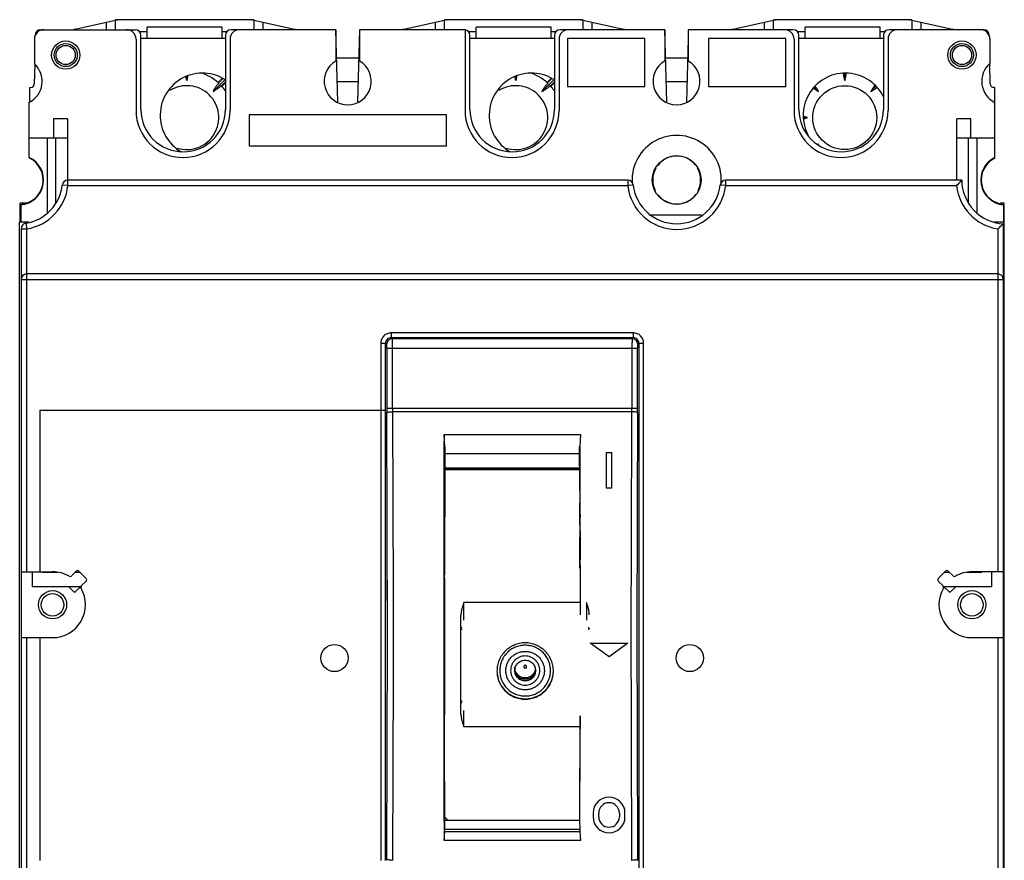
# Model space of a CAD drawing. Header units: millimetres. Extents: x 15 to 120, y 13 to 173.
# Tile 2 of 2: x 15 to 120, y 83 to 173. Entities that reach past the tile are written whole.
import ezdxf

# ---------------------------------------------------------------- set-up
doc = ezdxf.new("R2010")
doc.units = ezdxf.units.MM
doc.header["$LTSCALE"] = 12.201439
doc.layers.get('0').update_dxf_attribs({"linetype": 'CONTINUOUS'})

msp = doc.modelspace()

# ---------------------------------------------------------------- linework, layer by layer
at = {"color": 7}
for p, q in [((21.3, 171.62), (25.64, 172.58)), ((24.64, 172.36), (24.64, 171.57)), ((25.64, 171.57), (25.64, 172.61)), ((40.34, 172.61), (25.64, 172.61)), ((25.79, 172.61), (25.88, 172.63)), ((40.1, 172.63), (25.88, 172.63)), ((28.99, 170.63), (28.99, 171.84)), ((36.99, 171.84), (28.99, 171.84)), ((36.99, 170.63), (36.99, 171.84)), ((40.1, 172.63), (40.19, 172.61)), ((40.34, 172.61), (40.34, 171.57)), ((40.34, 172.58), (44.68, 171.62)), ((41.34, 171.57), (41.34, 172.36)), ((56.3, 171.62), (60.64, 172.58)), ((59.64, 172.36), (59.64, 171.57)), ((60.64, 171.57), (60.64, 172.61)), ((75.34, 172.61), (60.64, 172.61)), ((60.79, 172.61), (60.88, 172.63)), ((75.1, 172.63), (60.88, 172.63)), ((63.99, 170.63), (63.99, 171.84)), ((71.99, 171.84), (63.99, 171.84)), ((71.99, 170.63), (71.99, 171.84)), ((75.1, 172.63), (75.19, 172.61)), ((75.34, 172.61), (75.34, 171.57)), ((75.34, 172.58), (79.68, 171.62)), ((76.34, 171.57), (76.34, 172.36)), ((91.3, 171.62), (95.64, 172.58)), ((94.64, 172.36), (94.64, 171.57)), ((95.64, 171.57), (95.64, 172.61)), ((110.34, 172.61), (95.64, 172.61)), ((95.79, 172.61), (95.88, 172.63)), ((110.1, 172.63), (95.88, 172.63)), ((98.99, 170.63), (98.99, 171.84)), ((106.99, 171.84), (98.99, 171.84)), ((106.99, 170.63), (106.99, 171.84)), ((110.1, 172.63), (110.19, 172.61)), ((110.34, 172.61), (110.34, 171.57)), ((110.34, 172.58), (114.68, 171.62)), ((111.34, 171.57), (111.34, 172.36)), ((17.69, 171.57), (27.74, 171.57)), ((28.99, 171.34), (28.19, 171.34)), ((28.34, 163.07), (28.34, 170.97)), ((37.5, 171.34), (36.99, 171.34)), ((37.34, 170.97), (37.34, 163.07)), ((49.09, 171.57), (37.94, 171.57)), ((49.09, 171.57), (49.09, 168.24)), ((49.29, 163.89), (49.09, 171.57)), ((51.59, 171.57), (51.39, 163.89)), ((51.59, 171.57), (51.59, 168.24)), ((62.82, 171.57), (51.59, 171.57)), ((62.82, 171.57), (62.82, 162.97)), ((63.99, 171.34), (63.19, 171.34)), ((63.34, 163.07), (63.34, 170.97)), ((72.5, 171.34), (71.99, 171.34)), ((72.34, 170.97), (72.34, 163.07)), ((84.07, 171.57), (72.94, 171.57)), ((84.07, 171.57), (84.07, 168.24)), ((84.29, 163.88), (84.09, 171.57)), ((86.57, 171.57), (86.57, 168.24)), ((97.74, 171.57), (86.57, 171.57)), ((98.99, 171.34), (98.19, 171.34)), ((98.34, 163.07), (98.34, 170.97)), ((107.5, 171.34), (106.99, 171.34)), ((107.34, 170.97), (107.34, 163.07)), ((118, 171.57), (107.94, 171.57)), ((17.01, 170.57), (17.01, 167.93)), ((27.82, 170.57), (27.82, 162.97)), ((37.34, 170.63), (28.34, 170.63)), ((37.82, 170.57), (37.82, 162.97)), ((72.34, 170.63), (63.34, 170.63)), ((72.82, 170.57), (72.82, 162.97)), ((73.74, 170.62), (73.74, 165.52)), ((81.94, 170.62), (73.74, 170.62)), ((81.94, 165.52), (81.94, 170.62)), ((86.57, 170.62), (86.39, 163.9)), ((88.74, 170.62), (88.74, 165.52)), ((96.94, 170.62), (88.74, 170.62)), ((96.94, 165.52), (96.94, 170.62)), ((97.82, 170.57), (97.82, 162.97)), ((107.34, 170.63), (98.34, 170.63)), ((107.82, 170.57), (107.82, 162.97)), ((118.66, 170.57), (118.66, 167.97)), ((17.04, 167.91), (17, 165.82)), ((49.17, 168.57), (51.51, 168.57)), ((84.17, 168.57), (86.51, 168.57)), ((118.69, 165.82), (118.65, 167.97)), ((33.22, 166.62), (33.22, 166.16)), ((68.22, 166.62), (68.22, 166.16)), ((103.22, 166.94), (103.22, 166.16)), ((36.01, 165), (37.22, 166.21)), ((36.55, 165.95), (36.97, 166.37)), ((36.63, 165.87), (36.55, 165.95)), ((37.02, 166.34), (36.59, 165.91)), ((36.96, 165.54), (36.87, 165.62)), ((37.34, 166.01), (36.92, 165.58)), ((37.34, 165.93), (36.96, 165.54)), ((49.24, 166.07), (51.45, 166.07)), ((71.01, 165), (72.22, 166.21)), ((71.55, 165.95), (71.97, 166.37)), ((71.63, 165.87), (71.55, 165.95)), ((72.02, 166.34), (71.59, 165.91)), ((71.96, 165.54), (71.87, 165.62)), ((72.34, 166.01), (71.92, 165.58)), ((72.34, 165.93), (71.96, 165.54)), ((73.74, 165.52), (81.94, 165.52)), ((84.24, 166.07), (86.45, 166.07)), ((88.74, 165.52), (96.94, 165.52)), ((106.01, 165), (106.54, 165.54)), ((16.49, 165.42), (16.49, 163.87)), ((16.49, 165.42), (16.6, 165.42)), ((100.43, 165), (99.98, 165.45)), ((119.19, 165.42), (119.09, 165.42)), ((119.19, 157.9), (119.19, 165.42)), ((16.44, 157.98), (16.44, 163.83)), ((39.84, 162.52), (39.84, 159.22)), ((60.84, 162.52), (39.84, 162.52)), ((60.84, 159.22), (60.84, 162.52)), ((19.04, 162.07), (19.04, 160.07)), ((20.54, 162.07), (19.04, 162.07)), ((20.54, 162.07), (20.54, 155.57)), ((98.84, 162.21), (99.27, 162.21)), ((115.14, 155.57), (115.14, 162.07)), ((116.64, 162.07), (115.14, 162.07)), ((116.64, 160.07), (116.64, 162.07)), ((16.44, 160.07), (20.54, 160.07)), ((18.39, 152.16), (18.39, 160.07)), ((19.29, 153.11), (19.29, 160.07)), ((39.84, 159.22), (60.84, 159.22)), ((100.39, 159.39), (100.43, 159.42)), ((115.14, 160.07), (119.19, 160.07)), ((116.39, 153.25), (116.39, 160.07)), ((117.29, 152.04), (117.29, 160.07)), ((16.49, 157.94), (16.49, 157.9)), ((20.58, 154.97), (19.98, 155.04)), ((20.58, 154.97), (20.58, 155.57)), ((80.13, 155.57), (20.58, 155.57)), ((80.13, 155.57), (80.13, 154.97)), ((80.72, 155.04), (80.13, 154.97)), ((90.56, 154.97), (89.96, 155.04)), ((90.56, 154.97), (90.56, 155.57)), ((115.67, 155.57), (90.56, 155.57)), ((20.58, 154.97), (80.13, 154.97)), ((90.56, 154.97), (115.11, 154.97)), ((15.49, 151.07), (15.49, 153.12)), ((16.19, 153.12), (15.49, 153.12)), ((120.19, 153.12), (119.78, 153.12)), ((120.09, 152.94), (120.09, 151.07)), ((120.19, 62.92), (120.19, 153.12)), ((15.55, 152.93), (15.55, 151.07)), ((15.44, 64.17), (15.44, 151.07)), ((16.37, 151.07), (15.44, 151.07)), ((15.49, 151.41), (15.55, 151.41)), ((15.55, 151.36), (15.49, 151.36)), ((16.1, 150.96), (16.19, 150.37)), ((82.36, 151.87), (87.98, 151.87)), ((120.19, 151.07), (119.1, 151.07)), ((120.19, 151.41), (120.09, 151.41)), ((120.19, 151.36), (120.09, 151.36)), ((120.09, 64.17), (120.09, 150.91)), ((15.59, 150.37), (15.59, 64.17)), ((15.59, 150.37), (16.19, 150.37)), ((16.19, 113.87), (16.19, 150.37)), ((119.49, 150.37), (119.49, 113.87)), ((15.59, 144.97), (120.09, 144.97)), ((119.49, 145.57), (16.19, 145.57)), ((54.96, 139.3), (54.96, 138.8)), ((80.72, 139.3), (54.96, 139.3)), ((54.96, 138.8), (55.08, 138.68)), ((54.96, 138.8), (80.72, 138.8)), ((80.6, 138.68), (55.08, 138.68)), ((80.6, 138.68), (80.72, 138.8)), ((80.72, 139.3), (80.72, 138.8)), ((53.86, 138.2), (53.86, 131.07)), ((53.86, 138.2), (54.36, 138.2)), ((54.36, 131.07), (54.36, 138.2)), ((54.48, 138.08), (54.36, 138.2)), ((54.5, 137.68), (54.5, 131.24)), ((54.5, 137.68), (55.1, 137.68)), ((55.1, 131.24), (55.1, 137.68)), ((55.1, 137.68), (80.58, 137.68)), ((80.58, 137.68), (80.58, 131.24)), ((80.58, 137.68), (81.18, 137.68)), ((81.18, 131.24), (81.18, 137.68)), ((81.32, 138.2), (81.2, 138.08)), ((81.32, 138.2), (81.32, 66.19)), ((81.32, 138.2), (81.82, 138.2)), ((81.82, 66.19), (81.82, 138.2)), ((17.59, 131.07), (17.59, 113.87)), ((17.59, 131.07), (54.36, 131.07)), ((53.85, 131.07), (53.85, 83.17)), ((54.35, 83.17), (54.35, 131.07)), ((81.18, 131.24), (54.5, 131.24)), ((54.57, 107.07), (54.5, 130.81)), ((80.58, 130.91), (55.1, 130.91)), ((60.67, 127.18), (60.59, 128.49)), ((60.59, 128.49), (75.1, 128.49)), ((75.1, 128.49), (75.02, 127.18)), ((60.67, 127.18), (60.67, 121.21)), ((60.67, 121.21), (60.72, 127.18)), ((60.72, 127.18), (60.67, 127.18)), ((74.98, 127.18), (74.98, 126.42)), ((74.98, 127.18), (75.02, 127.18)), ((75.02, 127.18), (75.02, 121.21)), ((74.98, 126.42), (60.71, 126.42)), ((74.98, 126.42), (75.02, 121.21)), ((77.84, 126.57), (77.84, 122.77)), ((77.84, 126.57), (78.44, 126.57)), ((78.44, 122.77), (78.44, 126.57)), ((74.99, 124.91), (60.7, 124.91)), ((74.99, 124.88), (60.7, 124.88)), ((74.99, 124.72), (60.7, 124.72)), ((78.44, 122.77), (77.84, 122.77)), ((60.6, 114.13), (60.63, 121.21)), ((60.66, 121.21), (60.63, 121.21)), ((60.66, 121.21), (60.66, 119.73)), ((75.03, 120.38), (75.02, 121.21)), ((75.05, 121.21), (75.02, 121.21)), ((75.05, 121.21), (75.08, 115.39)), ((60.63, 119.73), (60.66, 120.25)), ((60.63, 119.73), (60.63, 113.56)), ((60.66, 120.25), (60.66, 119.73)), ((75.03, 118.83), (75.03, 120.38)), ((75.03, 120.25), (75.06, 119.73)), ((75.03, 120.25), (75.03, 119.87)), ((75.03, 120.13), (75.03, 119.86)), ((75.05, 115.39), (75.06, 119.73)), ((75.05, 114.26), (75.05, 115.39)), ((75.08, 115.39), (75.05, 114.85)), ((75.05, 115.39), (75.08, 115.39)), ((75.05, 114.85), (75.06, 114.37)), ((75.06, 114.37), (75.06, 114.26)), ((75.06, 114.26), (75.06, 113.38)), ((15.59, 113.87), (18.94, 113.87)), ((16.82, 112.28), (16.82, 113.87)), ((17.89, 113.87), (17.89, 113.82)), ((17.89, 113.82), (19.51, 113.82)), ((20.94, 113.43), (21.45, 113.94)), ((21.33, 113.82), (21.86, 113.82)), ((21.74, 113.94), (22.51, 113.17)), ((54.49, 113.21), (54.49, 110.79)), ((54.52, 113.21), (54.49, 113.21)), ((54.52, 113.21), (54.52, 110.79)), ((60.6, 114.13), (60.63, 113.61)), ((60.6, 114.13), (60.63, 114.13)), ((60.63, 113.21), (60.63, 113.56)), ((60.63, 113.21), (60.63, 98.64)), ((75.06, 113.38), (75.07, 109.31)), ((113.17, 113.17), (113.95, 113.94)), ((113.83, 113.82), (114.35, 113.82)), ((114.23, 113.94), (114.75, 113.43)), ((116.17, 113.82), (117.79, 113.82)), ((120.09, 113.87), (116.74, 113.87)), ((117.79, 113.82), (117.79, 113.87)), ((118.82, 113.87), (118.82, 112.28)), ((21.97, 112.28), (16.82, 112.28)), ((21.15, 111.8), (20.67, 112.28)), ((21.91, 112.28), (21.43, 111.8)), ((22.51, 112.88), (22, 112.37)), ((113.68, 112.37), (113.17, 112.88)), ((118.82, 112.28), (113.72, 112.28)), ((114.25, 111.8), (113.77, 112.28)), ((115.02, 112.28), (114.54, 111.8)), ((54.49, 110.79), (54.52, 110.79)), ((62.69, 108.74), (62.69, 110.62)), ((75.07, 110.62), (62.69, 110.62)), ((75.74, 110.62), (75.74, 108.74)), ((62.39, 98.68), (62.39, 109.3)), ((15.59, 106.87), (18.94, 106.87)), ((16.19, 63.57), (16.19, 106.87)), ((17.59, 106.87), (17.59, 83.17)), ((54.5, 83.32), (54.57, 107.07)), ((116.74, 106.87), (120.09, 106.87)), ((119.49, 106.87), (119.49, 63.57)), ((76.14, 106.27), (80.14, 106.27)), ((78.14, 104.82), (76.14, 106.27)), ((80.14, 106.27), (78.14, 104.82)), ((62.69, 97.37), (62.69, 99.13)), ((75.04, 98.55), (75, 87.43)), ((75.04, 97.37), (62.69, 97.37)), ((60.64, 94.65), (60.64, 94.87)), ((76.44, 88.2), (76.44, 87.8)), ((77.04, 87.8), (77.04, 88.2)), ((79.24, 88.2), (79.24, 87.8)), ((79.84, 87.8), (79.84, 88.2)), ((60.66, 86.44), (60.67, 87.43)), ((60.67, 87.43), (75.01, 87.43)), ((60.86, 87.59), (60.68, 87.77)), ((60.97, 87.49), (60.86, 87.59)), ((60.97, 87.43), (60.97, 87.49)), ((75.01, 87.43), (75.03, 86.44)), ((60.59, 85.27), (60.66, 86.24)), ((75.03, 86.44), (60.66, 86.44)), ((60.66, 86.24), (75.03, 86.24)), ((75.03, 86.24), (75.1, 85.27)), ((75.1, 85.27), (60.59, 85.27)), ((54.52, 83.18), (54.5, 83.32)), ((81.18, 83.32), (81.16, 83.17))]:
    msp.add_line(p, q, dxfattribs=at)
msp.add_lwpolyline([(75.06, 98.56), (75.05, 95.64), (75, 87.43)], dxfattribs=at)
for centre, radius in [((20.34, 168.87), 1.5), ((20.34, 168.87), 1.23), ((20.34, 168.87), 1.02), ((115.69, 168.87), 1.5), ((115.69, 168.87), 1.23), ((115.69, 168.87), 1.02), ((103.22, 162.21), 3.4), ((85.34, 155.57), 2.6), ((18.94, 110.37), 1.5), ((18.94, 110.37), 1.2), ((116.74, 110.37), 1.5), ((116.74, 110.37), 1.2), ((48.94, 104.7), 1.45), ((86.74, 104.7), 1.45)]:
    msp.add_circle(centre, radius, dxfattribs=at)
for centre, radius, start, end in [((18.01, 170.57), 1, 90, 180), ((17.69, 170.97), 0.6, 90, 179), ((21.52, 170.64), 1, 102.5, 108.5172), ((26.82, 170.57), 1, 0, 90), ((27.74, 170.97), 0.6, 0, 90), ((37.94, 170.97), 0.6, 90, 180), ((38.82, 170.57), 1, 90, 180), ((44.47, 170.64), 1, 71.4829, 77.5), ((56.52, 170.64), 1, 102.5, 108.5172), ((62.74, 170.97), 0.6, 0, 82.9183), ((72.94, 170.97), 0.6, 90, 180), ((73.82, 170.57), 1, 90, 180), ((79.47, 170.64), 1, 71.4829, 77.5), ((91.52, 170.64), 1, 102.5, 108.5172), ((96.82, 170.57), 1, 0, 90), ((97.74, 170.97), 0.6, 0, 90), ((107.94, 170.97), 0.6, 90, 180), ((108.82, 170.57), 1, 90, 180), ((114.47, 170.64), 1, 71.4829, 77.5), ((117.66, 170.57), 1, 0, 90), ((118, 170.97), 0.6, 1, 90), ((15.34, 166.07), 2.5, 296.1039, 48.0871), ((50.34, 166.07), 2.5, 120, 60), ((85.32, 166.07), 2.5, 120, 60), ((120.29, 166.07), 2.5, 130.6926, 243.8961), ((34.89, 162.45), 4.5, 56.2499, 240.005), ((33.22, 162.21), 5, 47.533, 72.5904), ((69.89, 162.45), 4.5, 56.2499, 240.005), ((68.22, 162.21), 5, 47.533, 72.5904), ((103.29, 162.45), 4.5, 24.9686, 207.1962), ((99.6, 167.25), 3.79, 354.0423, 355.1965), ((99.73, 167.24), 3.66, 355.2022, 355.3896), ((16.6, 165.82), 0.4, 270, 359), ((33.22, 162.21), 3.4, 252.7074, 122.2196), ((33.22, 162.21), 5, 35.1394, 42.467), ((68.22, 162.21), 3.4, 252.7074, 122.2196), ((68.22, 162.21), 5, 35.1394, 42.467), ((119.09, 165.82), 0.4, 181, 270), ((32.82, 162.97), 5, 180, 360), ((32.84, 163.07), 4.5, 180, 360), ((67.82, 162.97), 5, 180, 360), ((67.84, 163.07), 4.5, 180, 360), ((102.82, 162.97), 5, 180, 360), ((102.84, 163.07), 4.5, 180, 360), ((85.34, 155.57), 4.75, 353.802, 186.583), ((101.6, 156.95), 2.73, 115.313, 116.3923), ((97.96, 160.59), 2.73, 333.6111, 334.687), ((15.34, 155.57), 2.6, 273.3074, 63.7488), ((15.34, 155.57), 2.65, 274.4875, 65.476), ((85.34, 155.57), 2.55, 117.6386, 142.3828), ((85.34, 155.57), 2.55, 74.9719, 112.947), ((85.34, 155.57), 2.55, 38.9927, 67.053), ((120.34, 155.57), 2.65, 115.7193, 264.4272), ((120.34, 155.57), 2.6, 116.2512, 266.6926), ((85.34, 155.57), 2.55, 150.9672, 206.3162), ((85.34, 155.57), 2.55, 333.6125, 29.7986), ((15.34, 155.57), 4.67, 279.2818, 353.4626), ((20.58, 154.97), 0.6, 90, 173.4626), ((80.13, 154.97), 0.6, 6.5624, 90), ((85.34, 155.57), 4.65, 186.5624, 353.4376), ((90.56, 154.97), 0.6, 90, 173.4376), ((120.34, 155.57), 4.67, 180, 266.9313), ((15.34, 155.57), 5.27, 279.2818, 353.4626), ((85.34, 155.57), 5.25, 186.5624, 353.4376), ((85.34, 155.57), 2.55, 215.9634, 258.6356), ((85.34, 155.57), 2.55, 281.3626, 324.3055), ((120.34, 155.57), 5.27, 186.5374, 260.7182), ((16.19, 150.37), 0.6, 99.2818, 180), ((16.19, 144.97), 0.6, 90, 180), ((119.49, 144.97), 0.6, 0, 90), ((55.08, 138.08), 0.601, 90.0752, 179.9162), ((127.98, 131.24), 73.49, 179.9988, 180.3327), ((98.78, 131.24), 43.68, 179.9996, 180.4318), ((37.2, 131.24), 43.38, 359.5667, 0.0019), ((7.33, 131.24), 73.85, 359.668, 0.0003), ((18.94, 110.37), 3.5, 59.8777, 90), ((20.8, 113.57), 0.2, 239.8777, 315), ((21.6, 113.8), 0.2, 45, 135), ((22.37, 113.02), 0.2, 315, 45), ((113.31, 113.02), 0.2, 135, 225), ((114.09, 113.8), 0.2, 45, 135), ((114.89, 113.57), 0.2, 225, 300.1223), ((116.74, 110.37), 3.5, 90, 120.1223), ((18.94, 110.37), 3.5, 270, 30.1223), ((22.14, 112.23), 0.2, 135, 210.1223), ((116.74, 110.37), 3.5, 149.8777, 270), ((113.54, 112.23), 0.2, 329.8777, 45), ((21.29, 111.94), 0.2, 225, 315), ((114.4, 111.94), 0.2, 225, 315), ((69.22, 103.76), 1.16, 184.1918, 196.0458), ((69.22, 103.59), 1.15, 191.396, 195.9871), ((69.21, 103.76), 1.14, 196.0716, 196.824), ((69.21, 103.59), 1.14, 195.993, 197.3181), ((69.21, 103.76), 1.14, 196.8244, 198.4811), ((69.21, 103.76), 1.15, 198.4807, 199.118), ((69.22, 103.76), 1.14, 340.861, 341.4901), ((69.23, 103.76), 1.14, 341.4897, 343.1701), ((69.22, 103.59), 1.15, 344.0674, 348.6048), ((69.23, 103.59), 1.14, 342.7948, 344.0616), ((78.14, 88.2), 1.7, 0, 180), ((78.14, 88.2), 1.1, 0, 180), ((78.14, 87.8), 1.7, 180, 360), ((78.14, 87.8), 1.1, 180, 360)]:
    msp.add_arc(centre, radius, start, end, dxfattribs=at)
for centre, major_axis, start_param, end_param in [((63.08, 107.12), (0, 144.4), 1.422295, 1.722693), ((60.65, 86.73), (0, 0.5), -2.890265, -2.192134), ((75.03, 86.73), (0, 0.5), 2.192134, 2.890265)]:
    msp.add_ellipse(centre, major_axis=major_axis, ratio=0.017455, start_param=start_param, end_param=end_param, dxfattribs=at)
for points, knots in [([(33.11, 166.57), (33.11, 166.53), (33.14, 166.39), (33.18, 166.26), (33.22, 166.16)], [0, 0, 0, 0, 0.258899, 1, 1, 1, 1]), ([(33.22, 166.16), (33.25, 166.23), (33.29, 166.39), (33.33, 166.56), (33.34, 166.64)], [0, 0, 0, 0, 0.486506, 1, 1, 1, 1]), ([(68.11, 166.57), (68.11, 166.53), (68.14, 166.39), (68.18, 166.26), (68.22, 166.16)], [0, 0, 0, 0, 0.258899, 1, 1, 1, 1]), ([(68.22, 166.16), (68.25, 166.23), (68.29, 166.39), (68.33, 166.56), (68.34, 166.64)], [0, 0, 0, 0, 0.486506, 1, 1, 1, 1]), ([(103.06, 166.91), (103.07, 166.84), (103.08, 166.71), (103.13, 166.46), (103.18, 166.28), (103.22, 166.16)], [0, 0, 0, 0, 0.262026, 0.517518, 1, 1, 1, 1]), ([(103.22, 166.16), (103.26, 166.27), (103.32, 166.5), (103.36, 166.74), (103.37, 166.86)], [0, 0, 0, 0, 0.483082, 1, 1, 1, 1]), ([(36.63, 165.87), (36.56, 165.8), (36.47, 165.7), (36.35, 165.56), (36.27, 165.45), (36.19, 165.34), (36.1, 165.19), (36.04, 165.08), (36.01, 165)], [0, 0, 0, 0, 0.261542, 0.39097, 0.5186, 0.643794, 0.766001, 1, 1, 1, 1]), ([(36.01, 165), (36.08, 165.04), (36.2, 165.1), (36.34, 165.19), (36.45, 165.27), (36.56, 165.35), (36.71, 165.46), (36.81, 165.56), (36.87, 165.62)], [0, 0, 0, 0, 0.233999, 0.356206, 0.4814, 0.60903, 0.738458, 1, 1, 1, 1]), ([(71.63, 165.87), (71.56, 165.8), (71.47, 165.7), (71.35, 165.56), (71.27, 165.45), (71.19, 165.34), (71.1, 165.19), (71.04, 165.08), (71.01, 165)], [0, 0, 0, 0, 0.261542, 0.39097, 0.5186, 0.643794, 0.766001, 1, 1, 1, 1]), ([(71.01, 165), (71.08, 165.04), (71.2, 165.1), (71.34, 165.19), (71.45, 165.27), (71.56, 165.35), (71.71, 165.46), (71.81, 165.56), (71.87, 165.62)], [0, 0, 0, 0, 0.233999, 0.356206, 0.4814, 0.60903, 0.738458, 1, 1, 1, 1]), ([(100.43, 165), (100.38, 165.1), (100.27, 165.3), (100.14, 165.48), (100.07, 165.57)], [0, 0, 0, 0, 0.483618, 1, 1, 1, 1]), ([(106.44, 165.66), (106.39, 165.61), (106.31, 165.5), (106.16, 165.29), (106.06, 165.12), (106.01, 165)], [0, 0, 0, 0, 0.262096, 0.517719, 1, 1, 1, 1]), ([(99.9, 165.33), (99.99, 165.26), (100.16, 165.14), (100.34, 165.05), (100.43, 165)], [0, 0, 0, 0, 0.515552, 1, 1, 1, 1]), ([(106.01, 165), (106.12, 165.05), (106.33, 165.17), (106.53, 165.32), (106.63, 165.4)], [0, 0, 0, 0, 0.482845, 1, 1, 1, 1]), ([(99.27, 162.21), (99.2, 162.24), (99.05, 162.28), (98.9, 162.32), (98.82, 162.33)], [0, 0, 0, 0, 0.487071, 1, 1, 1, 1]), ([(98.86, 162.1), (98.9, 162.11), (99.04, 162.14), (99.17, 162.18), (99.27, 162.21)], [0, 0, 0, 0, 0.258862, 1, 1, 1, 1]), ([(115.67, 155.57), (115.65, 155.55), (115.46, 155.36), (115.27, 155.16), (115.11, 154.97)], [0, 0, 0, 0, 0.104253, 1, 1, 1, 1]), ([(84.84, 153.07), (85.01, 153.04), (85.34, 153.01), (85.68, 153.04), (85.85, 153.07)], [0, 0, 0, 0, 0.5, 1, 1, 1, 1]), ([(119.49, 150.37), (119.56, 150.43), (119.77, 150.61), (119.96, 150.79), (120.09, 150.91)], [0, 0, 0, 0, 0.339329, 1, 1, 1, 1]), ([(54.96, 139.3), (54.82, 139.3), (54.53, 139.24), (54.16, 139), (53.92, 138.63), (53.86, 138.34), (53.86, 138.2)], [0, 0, 0, 0, 0.250034, 0.500006, 0.749973, 1, 1, 1, 1]), ([(54.96, 138.8), (54.88, 138.8), (54.72, 138.77), (54.52, 138.64), (54.39, 138.44), (54.36, 138.28), (54.36, 138.2)], [0, 0, 0, 0, 0.250235, 0.499979, 0.749704, 1, 1, 1, 1]), ([(55.1, 137.68), (55.1, 137.74), (55.1, 137.87), (55.1, 138.05), (55.1, 138.22), (55.09, 138.36), (55.09, 138.47), (55.09, 138.54), (55.09, 138.59), (55.09, 138.62), (55.09, 138.65), (55.09, 138.67), (55.09, 138.67), (55.08, 138.68)], [0, 0, 0, 0, 0.190735, 0.374803, 0.544869, 0.694903, 0.819474, 0.870687, 0.913911, 0.948731, 0.974804, 0.991939, 1, 1, 1, 1]), ([(80.6, 138.68), (80.59, 138.67), (80.59, 138.67), (80.59, 138.65), (80.59, 138.62), (80.59, 138.59), (80.59, 138.54), (80.59, 138.47), (80.59, 138.36), (80.58, 138.22), (80.58, 138.05), (80.58, 137.87), (80.58, 137.74), (80.58, 137.68)], [0, 0, 0, 0, 0.008066, 0.025203, 0.051275, 0.086095, 0.129319, 0.180532, 0.305102, 0.455135, 0.6252, 0.809266, 1, 1, 1, 1]), ([(81.2, 138.08), (81.2, 138.15), (81.16, 138.31), (81.03, 138.51), (80.83, 138.64), (80.67, 138.68), (80.6, 138.68)], [0, 0, 0, 0, 0.249922, 0.499871, 0.74996, 1, 1, 1, 1]), ([(81.82, 138.2), (81.82, 138.34), (81.76, 138.63), (81.52, 139), (81.15, 139.24), (80.86, 139.3), (80.72, 139.3)], [0, 0, 0, 0, 0.250027, 0.499994, 0.749966, 1, 1, 1, 1]), ([(81.32, 138.2), (81.32, 138.28), (81.29, 138.44), (81.16, 138.64), (80.96, 138.77), (80.8, 138.8), (80.72, 138.8)], [0, 0, 0, 0, 0.250302, 0.500023, 0.749765, 1, 1, 1, 1]), ([(54.5, 137.68), (54.5, 137.73), (54.5, 137.8), (54.5, 137.89), (54.49, 137.95), (54.49, 138), (54.49, 138.03), (54.49, 138.06), (54.49, 138.07), (54.49, 138.07), (54.49, 138.08), (54.48, 138.08)], [0, 0, 0, 0, 0.374414, 0.544402, 0.694243, 0.818594, 0.913084, 0.94791, 0.974074, 0.991426, 1, 1, 1, 1]), ([(81.2, 138.08), (81.19, 138.08), (81.19, 138.07), (81.19, 138.07), (81.19, 138.06), (81.19, 138.03), (81.19, 138), (81.19, 137.95), (81.18, 137.89), (81.18, 137.8), (81.18, 137.73), (81.18, 137.68)], [0, 0, 0, 0, 0.008609, 0.025998, 0.052197, 0.087055, 0.181597, 0.305972, 0.455801, 0.625744, 1, 1, 1, 1]), ([(54.5, 130.81), (54.5, 130.82), (54.52, 130.83), (54.58, 130.86), (54.7, 130.89), (54.89, 130.9), (55.03, 130.91), (55.1, 130.91)], [0, 0, 0, 0, 0.035854, 0.098834, 0.323356, 0.649297, 1, 1, 1, 1]), ([(55.1, 130.91), (55.11, 128.9), (55.15, 120.83), (55.17, 112.75), (55.17, 106.68)], [0, 0, 0, 0, 0.248488, 1, 1, 1, 1]), ([(80.51, 107.67), (80.51, 109.61), (80.52, 117.36), (80.55, 125.11), (80.58, 130.91)], [0, 0, 0, 0, 0.251079, 1, 1, 1, 1]), ([(81.18, 130.81), (81.18, 130.82), (81.16, 130.83), (81.1, 130.86), (80.98, 130.89), (80.79, 130.9), (80.65, 130.91), (80.58, 130.91)], [0, 0, 0, 0, 0.035857, 0.098841, 0.323364, 0.649301, 1, 1, 1, 1]), ([(81.18, 130.81), (81.13, 122.9), (81.09, 107.07), (81.14, 91.24), (81.18, 83.32)], [0, 0, 0, 0, 0.500016, 1, 1, 1, 1]), ([(62.69, 110.62), (62.66, 110.51), (62.59, 110.3), (62.49, 109.97), (62.42, 109.64), (62.39, 109.41), (62.39, 109.3)], [0, 0, 0, 0, 0.24974, 0.499686, 0.749769, 1, 1, 1, 1]), ([(76.04, 109.3), (76.04, 109.41), (76.02, 109.64), (75.95, 109.97), (75.85, 110.3), (75.78, 110.51), (75.74, 110.62)], [0, 0, 0, 0, 0.250231, 0.500313, 0.75026, 1, 1, 1, 1]), ([(62.39, 107.76), (62.39, 107.81), (62.41, 107.9), (62.47, 107.97), (62.51, 108)], [0, 0, 0, 0, 0.49937, 1, 1, 1, 1]), ([(75.93, 108), (75.96, 107.97), (76.02, 107.9), (76.04, 107.81), (76.04, 107.76)], [0, 0, 0, 0, 0.50063, 1, 1, 1, 1]), ([(62.39, 107.76), (62.39, 107.76), (62.39, 107.76), (62.4, 107.76), (62.4, 107.76), (62.4, 107.76), (62.41, 107.76), (62.43, 107.76), (62.44, 107.76), (62.47, 107.76), (62.49, 107.76), (62.51, 107.76)], [0, 0, 0, 0, 0.005067, 0.017971, 0.039039, 0.068246, 0.150788, 0.264898, 0.409064, 0.581126, 1, 1, 1, 1]), ([(75.93, 107.76), (75.94, 107.76), (75.97, 107.76), (75.99, 107.76), (76.01, 107.76), (76.02, 107.76), (76.03, 107.76), (76.04, 107.76), (76.04, 107.76), (76.04, 107.76), (76.04, 107.76), (76.04, 107.76)], [0, 0, 0, 0, 0.418874, 0.590936, 0.735102, 0.849212, 0.931754, 0.960961, 0.982029, 0.994933, 1, 1, 1, 1]), ([(80.58, 83.17), (80.57, 85.2), (80.53, 93.37), (80.51, 101.53), (80.51, 107.67)], [0, 0, 0, 0, 0.248466, 1, 1, 1, 1]), ([(55.17, 106.68), (55.17, 104.71), (55.16, 96.88), (55.13, 89.04), (55.1, 83.17)], [0, 0, 0, 0, 0.251093, 1, 1, 1, 1]), ([(69.22, 106.32), (69.02, 106.32), (68.63, 106.28), (68.06, 106.1), (67.54, 105.82), (67.08, 105.44), (66.71, 104.99), (66.43, 104.47), (66.26, 103.9), (66.22, 103.5), (66.22, 103.3)], [0, 0, 0, 0, 0.125871, 0.251147, 0.375641, 0.499657, 0.62379, 0.748544, 0.874053, 1, 1, 1, 1]), ([(70.92, 105.46), (70.78, 105.57), (70.56, 105.72), (70.24, 105.87), (69.9, 105.98), (69.47, 106.07), (69.02, 106.06), (68.67, 106.01), (68.33, 105.92), (67.92, 105.75), (67.48, 105.45), (67.11, 105.07), (66.81, 104.63), (66.61, 104.13), (66.53, 103.7), (66.51, 103.35), (66.53, 102.99), (66.62, 102.56), (66.8, 102.15), (66.98, 101.85), (67.19, 101.56), (67.38, 101.38), (67.52, 101.26)], [0, 0, 0, 0, 0.062483, 0.093768, 0.125044, 0.187531, 0.250017, 0.281298, 0.312579, 0.375065, 0.437548, 0.500029, 0.562507, 0.624983, 0.687459, 0.718734, 0.750009, 0.812484, 0.874962, 0.906235, 0.937518, 1, 1, 1, 1]), ([(72.22, 103.3), (72.22, 103.5), (72.18, 103.9), (72.01, 104.47), (71.73, 104.99), (71.35, 105.44), (70.9, 105.82), (70.38, 106.1), (69.81, 106.28), (69.42, 106.32), (69.22, 106.32)], [0, 0, 0, 0, 0.125945, 0.251452, 0.376206, 0.500339, 0.624356, 0.74885, 0.874127, 1, 1, 1, 1]), ([(69.22, 101.31), (69.08, 101.31), (68.82, 101.34), (68.43, 101.46), (68.07, 101.65), (67.76, 101.9), (67.5, 102.22), (67.31, 102.57), (67.19, 102.96), (67.16, 103.36), (67.19, 103.76), (67.31, 104.15), (67.5, 104.51), (67.76, 104.82), (68.07, 105.08), (68.43, 105.27), (68.82, 105.39), (69.08, 105.41), (69.22, 105.41)], [0, 0, 0, 0, 0.062504, 0.125012, 0.187514, 0.250014, 0.312512, 0.375009, 0.437505, 0.499999, 0.562492, 0.624987, 0.687483, 0.749981, 0.812482, 0.874985, 0.937495, 1, 1, 1, 1]), ([(67.52, 101.26), (67.66, 101.15), (67.88, 101.01), (68.2, 100.86), (68.53, 100.74), (68.97, 100.66), (69.41, 100.66), (69.76, 100.71), (70.11, 100.8), (70.51, 100.97), (70.96, 101.27), (71.33, 101.65), (71.62, 102.1), (71.82, 102.59), (71.91, 103.03), (71.92, 103.38), (71.9, 103.73), (71.81, 104.17), (71.64, 104.58), (71.46, 104.88), (71.25, 105.16), (71.06, 105.35), (70.92, 105.46)], [0, 0, 0, 0, 0.062483, 0.093768, 0.125044, 0.187531, 0.250017, 0.281298, 0.312579, 0.375065, 0.437548, 0.500029, 0.562507, 0.624983, 0.687459, 0.718734, 0.750009, 0.812484, 0.874962, 0.906235, 0.937518, 1, 1, 1, 1]), ([(69.22, 104.92), (69.12, 104.92), (68.91, 104.9), (68.62, 104.81), (68.35, 104.67), (68.12, 104.47), (67.92, 104.24), (67.78, 103.97), (67.69, 103.68), (67.66, 103.37), (67.69, 103.07), (67.78, 102.78), (67.92, 102.51), (68.12, 102.27), (68.35, 102.08), (68.62, 101.93), (68.91, 101.84), (69.12, 101.82), (69.22, 101.82)], [0, 0, 0, 0, 0.0625, 0.125014, 0.187513, 0.250014, 0.31251, 0.375007, 0.437502, 0.499997, 0.562491, 0.624986, 0.687483, 0.74998, 0.812482, 0.874983, 0.937499, 1, 1, 1, 1]), ([(69.22, 105.41), (69.35, 105.41), (69.62, 105.39), (70.01, 105.27), (70.36, 105.08), (70.68, 104.82), (70.93, 104.51), (71.12, 104.15), (71.24, 103.76), (71.28, 103.36), (71.24, 102.96), (71.12, 102.57), (70.93, 102.22), (70.68, 101.9), (70.36, 101.65), (70.01, 101.46), (69.62, 101.34), (69.35, 101.31), (69.22, 101.31)], [0, 0, 0, 0, 0.062504, 0.125012, 0.187514, 0.250014, 0.312512, 0.375009, 0.437505, 0.499999, 0.562492, 0.624987, 0.687483, 0.749981, 0.812482, 0.874985, 0.937495, 1, 1, 1, 1]), ([(69.22, 101.82), (69.32, 101.82), (69.52, 101.84), (69.82, 101.93), (70.09, 102.08), (70.32, 102.27), (70.52, 102.51), (70.66, 102.78), (70.75, 103.07), (70.78, 103.37), (70.75, 103.68), (70.66, 103.97), (70.52, 104.24), (70.32, 104.47), (70.09, 104.67), (69.82, 104.81), (69.52, 104.9), (69.32, 104.92), (69.22, 104.92)], [0, 0, 0, 0, 0.0625, 0.125014, 0.187513, 0.250014, 0.31251, 0.375007, 0.437502, 0.499997, 0.562491, 0.624986, 0.687483, 0.74998, 0.812482, 0.874983, 0.937499, 1, 1, 1, 1]), ([(68.12, 103.37), (68.12, 103.44), (68.13, 103.59), (68.2, 103.8), (68.3, 103.99), (68.44, 104.15), (68.6, 104.29), (68.79, 104.39), (69, 104.46), (69.15, 104.47), (69.22, 104.47)], [0, 0, 0, 0, 0.124984, 0.249971, 0.374962, 0.499956, 0.624964, 0.749959, 0.875009, 1, 1, 1, 1]), ([(69.37, 103.78), (69.37, 103.8), (69.36, 103.84), (69.33, 103.89), (69.28, 103.92), (69.22, 103.93), (69.16, 103.92), (69.11, 103.89), (69.08, 103.84), (69.07, 103.8), (69.07, 103.78)], [0, 0, 0, 0, 0.124987, 0.250064, 0.375023, 0.5, 0.624977, 0.749936, 0.875013, 1, 1, 1, 1]), ([(69.07, 103.78), (69.07, 103.76), (69.08, 103.72), (69.11, 103.67), (69.16, 103.64), (69.22, 103.63), (69.28, 103.64), (69.33, 103.67), (69.36, 103.72), (69.37, 103.76), (69.37, 103.78)], [0, 0, 0, 0, 0.124982, 0.250037, 0.374984, 0.499979, 0.624974, 0.749928, 0.875009, 1, 1, 1, 1]), ([(69.22, 104.47), (69.29, 104.47), (69.43, 104.46), (69.64, 104.39), (69.83, 104.29), (70, 104.15), (70.14, 103.99), (70.24, 103.8), (70.3, 103.59), (70.32, 103.44), (70.32, 103.37)], [0, 0, 0, 0, 0.124993, 0.25004, 0.375032, 0.500037, 0.625029, 0.750022, 0.875013, 1, 1, 1, 1]), ([(66.22, 103.31), (66.22, 103.09), (66.28, 102.65), (66.5, 102.03), (66.85, 101.48), (67.16, 101.16), (67.33, 101.03)], [0, 0, 0, 0, 0.250017, 0.499996, 0.749983, 1, 1, 1, 1]), ([(66.22, 103.3), (66.22, 103.11), (66.25, 102.81), (66.34, 102.43), (66.48, 102.06), (66.71, 101.63), (67.02, 101.25), (67.31, 100.99), (67.62, 100.76), (68.06, 100.53), (68.63, 100.36), (69.22, 100.3), (69.81, 100.36), (70.38, 100.53), (70.81, 100.76), (71.13, 100.99), (71.41, 101.25), (71.73, 101.63), (71.96, 102.06), (72.09, 102.43), (72.19, 102.81), (72.22, 103.11), (72.22, 103.3)], [0, 0, 0, 0, 0.063058, 0.094504, 0.12583, 0.188052, 0.249952, 0.280914, 0.311922, 0.374161, 0.436902, 0.500002, 0.563102, 0.625842, 0.688078, 0.719086, 0.750048, 0.811948, 0.874171, 0.905496, 0.936943, 1, 1, 1, 1]), ([(67.33, 101.03), (67.44, 100.94), (67.67, 100.78), (68.04, 100.59), (68.44, 100.45), (68.85, 100.37), (69.27, 100.35), (69.69, 100.38), (70.1, 100.48), (70.49, 100.63), (70.86, 100.83), (71.19, 101.09), (71.49, 101.38), (71.74, 101.72), (71.95, 102.09), (72.1, 102.48), (72.19, 102.89), (72.22, 103.17), (72.22, 103.31)], [0, 0, 0, 0, 0.06249, 0.125007, 0.187503, 0.250008, 0.312512, 0.375015, 0.437519, 0.500021, 0.562522, 0.625022, 0.68752, 0.750017, 0.812513, 0.875001, 0.937505, 1, 1, 1, 1]), ([(68.12, 103.37), (68.12, 103.3), (68.14, 103.16), (68.2, 102.95), (68.3, 102.76), (68.44, 102.6), (68.61, 102.46), (68.8, 102.36), (69, 102.3), (69.15, 102.29), (69.22, 102.29)], [0, 0, 0, 0, 0.124983, 0.24997, 0.374961, 0.499956, 0.624964, 0.749958, 0.87501, 1, 1, 1, 1]), ([(69.22, 102.27), (69.15, 102.27), (69, 102.29), (68.79, 102.35), (68.6, 102.45), (68.44, 102.59), (68.3, 102.76), (68.2, 102.95), (68.13, 103.16), (68.12, 103.3), (68.12, 103.37)], [0, 0, 0, 0, 0.124993, 0.25004, 0.375032, 0.500037, 0.625029, 0.750022, 0.875013, 1, 1, 1, 1]), ([(70.32, 103.25), (70.28, 103.14), (70.17, 102.92), (69.91, 102.65), (69.58, 102.48), (69.22, 102.43), (68.85, 102.48), (68.53, 102.65), (68.27, 102.92), (68.16, 103.14), (68.12, 103.25)], [0, 0, 0, 0, 0.124959, 0.249947, 0.374964, 0.499991, 0.625017, 0.750036, 0.875033, 1, 1, 1, 1]), ([(68.13, 103.39), (68.17, 103.27), (68.28, 103.06), (68.54, 102.81), (68.86, 102.65), (69.22, 102.59), (69.57, 102.65), (69.9, 102.81), (70.15, 103.06), (70.27, 103.27), (70.3, 103.38)], [0, 0, 0, 0, 0.125008, 0.250015, 0.375015, 0.500014, 0.625007, 0.749992, 0.874984, 1, 1, 1, 1]), ([(69.22, 102.29), (69.29, 102.29), (69.43, 102.3), (69.64, 102.36), (69.83, 102.46), (70, 102.6), (70.13, 102.76), (70.24, 102.95), (70.3, 103.16), (70.32, 103.3), (70.32, 103.37)], [0, 0, 0, 0, 0.124992, 0.25004, 0.375032, 0.500037, 0.62503, 0.750023, 0.875013, 1, 1, 1, 1]), ([(70.32, 103.37), (70.32, 103.3), (70.3, 103.16), (70.24, 102.95), (70.14, 102.76), (70, 102.59), (69.83, 102.45), (69.64, 102.35), (69.43, 102.29), (69.29, 102.27), (69.22, 102.27)], [0, 0, 0, 0, 0.124984, 0.249971, 0.374962, 0.499956, 0.624964, 0.749959, 0.875009, 1, 1, 1, 1]), ([(62.51, 100.12), (62.49, 100.12), (62.47, 100.12), (62.44, 100.12), (62.43, 100.12), (62.41, 100.12), (62.4, 100.12), (62.4, 100.12), (62.4, 100.12), (62.39, 100.12), (62.39, 100.12), (62.39, 100.12)], [0, 0, 0, 0, 0.418874, 0.590936, 0.735102, 0.849212, 0.931754, 0.960961, 0.982029, 0.994933, 1, 1, 1, 1]), ([(62.51, 99.89), (62.47, 99.91), (62.41, 99.99), (62.39, 100.08), (62.39, 100.12)], [0, 0, 0, 0, 0.50025, 1, 1, 1, 1]), ([(60.64, 94.87), (60.64, 95.19), (60.63, 96.44), (60.63, 97.7), (60.63, 98.64)], [0, 0, 0, 0, 0.248163, 1, 1, 1, 1]), ([(62.39, 98.68), (62.39, 98.57), (62.42, 98.34), (62.49, 98.01), (62.59, 97.69), (62.66, 97.47), (62.69, 97.37)], [0, 0, 0, 0, 0.250277, 0.500377, 0.750314, 1, 1, 1, 1]), ([(60.69, 87.41), (60.68, 87.99), (60.66, 90.41), (60.65, 92.82), (60.64, 94.65)], [0, 0, 0, 0, 0.243481, 1, 1, 1, 1]), ([(54.51, 83.3), (54.51, 83.3), (54.5, 83.31), (54.5, 83.32), (54.5, 83.32)], [0, 0, 0, 0, 0.275955, 1, 1, 1, 1]), ([(54.68, 83.22), (54.64, 83.23), (54.58, 83.24), (54.53, 83.28), (54.51, 83.3)], [0, 0, 0, 0, 0.601114, 1, 1, 1, 1]), ([(55.1, 83.17), (55.02, 83.17), (54.88, 83.18), (54.74, 83.2), (54.68, 83.22)], [0, 0, 0, 0, 0.536681, 1, 1, 1, 1]), ([(81, 83.22), (80.94, 83.2), (80.8, 83.18), (80.66, 83.17), (80.58, 83.17)], [0, 0, 0, 0, 0.462596, 1, 1, 1, 1]), ([(81.15, 83.28), (81.13, 83.27), (81.09, 83.24), (81.03, 83.23), (81, 83.22)], [0, 0, 0, 0, 0.423336, 1, 1, 1, 1]), ([(81.18, 83.32), (81.18, 83.32), (81.18, 83.3), (81.16, 83.29), (81.15, 83.28)], [0, 0, 0, 0, 0.213878, 1, 1, 1, 1])]:
    msp.add_open_spline(points, degree=3, knots=knots, dxfattribs=at)

doc.saveas('drawing.dxf')
